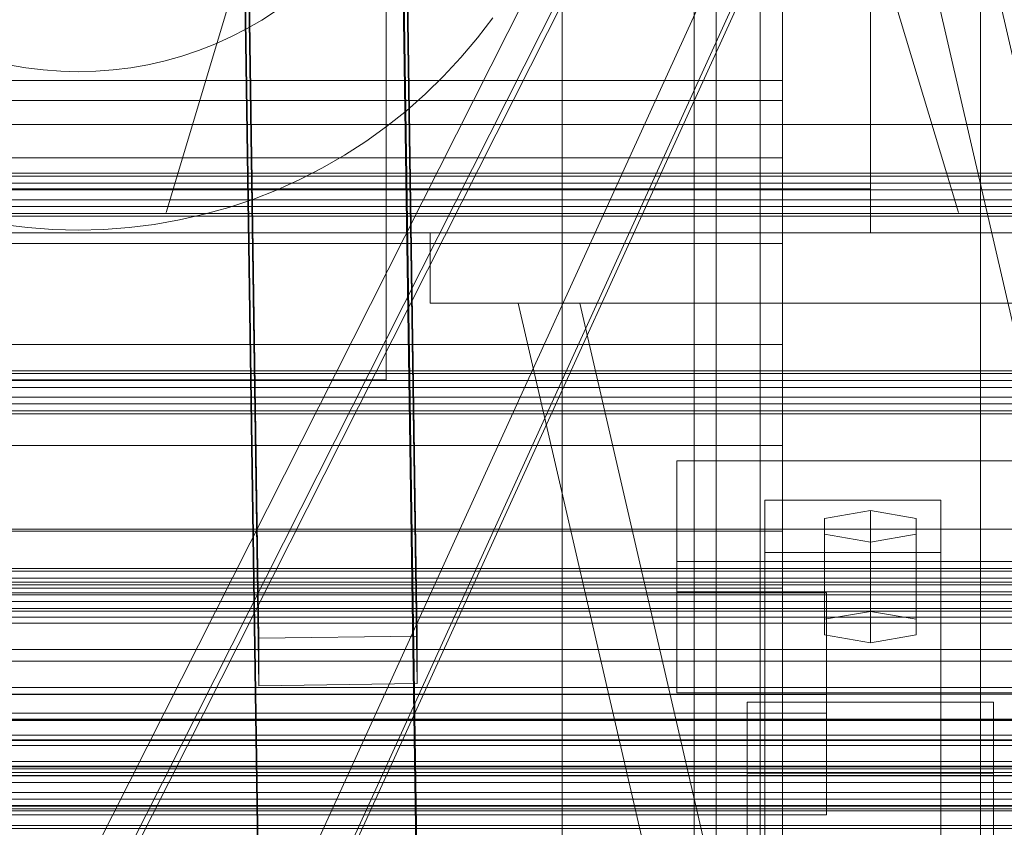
# Model space of a CAD drawing. Header units: millimetres. Extents: x -4738 to 65662, y -68080 to 6847.
# Tile 237 of 256: x 333 to 445, y -34900 to -34808. Entities that reach past the tile are written whole.
import ezdxf

# ---------------------------------------------------------------- set-up
doc = ezdxf.new("R2010")
doc.units = ezdxf.units.MM
for name, color, linetype, lineweight in [('COTAS_O', 1, 'Continuous', 0), ('COTAS_P', 1, 'Continuous', 0), ('frontal_briquetadora', 7, 'Continuous', 0), ('frontal_C01', 7, 'Continuous', 0), ('frontal_C02', 7, 'Continuous', 0), ('frontal_C03', 7, 'Continuous', 0), ('frontal_C05', 7, 'Continuous', 0), ('frontal_mezcladora', 7, 'Continuous', 0), ('frontal_secador', 7, 'Continuous', 0), ('frontal_tolva-C01', 7, 'Continuous', 0)]:
    doc.layers.add(name, color=color, linetype=linetype, lineweight=lineweight)
doc.dimstyles.new('R19_100', dxfattribs={"dimtxt": 250, "dimasz": 150, "dimexe": 150, "dimexo": 80, "dimgap": 100, "dimtad": 1, "dimtih": 1, "dimtoh": 1, "dimdsep": 46, "dimcen": 0.09, "dimadec": 0, "dimazin": 0, "dimtfac": 1, "dimtdec": 4, "dimtofl": 0, "dimtmove": 0, "dimatfit": 3, "dimfxl": 1, "dimtolj": 1, "dimtzin": 0, "dimarcsym": 0})

# ---------------------------------------------------------------- blocks, each defined once
blk = doc.blocks.new('DIM_R31_49')
at = {"layer": 'COTAS_P'}
for p, q in [((-150, -32300), (550, -32300)), ((550, -32300), (505, -32450)), ((550, -34900), (550, -32300)), ((550, -32300), (595, -32450)), ((550, -34900), (505, -34750)), ((550, -34900), (595, -34750)), ((-150, -34900), (550, -34900))]:
    blk.add_line(p, q, dxfattribs=at)
blk.add_text('2600 P', height=250, rotation=90, dxfattribs=at).set_placement((450, -33600))
blk = doc.blocks.new('DIM_R31_52')
at = {"layer": 'COTAS_O'}
for p, q in [((-650, -34200), (-500, -34155)), ((650, -34200), (500, -34155)), ((-650, -34900), (-650, -34200)), ((-650, -34200), (650, -34200)), ((-650, -34200), (-500, -34245)), ((650, -34200), (500, -34245)), ((650, -34900), (650, -34200))]:
    blk.add_line(p, q, dxfattribs=at)
blk.add_text('1300 O', height=250, dxfattribs=at).set_placement((0, -34100))
blk = doc.blocks.new('DIM_R31_57')
at = {"layer": 'COTAS_P'}
for p, q in [((-305, -34680), (395, -34680)), ((395, -34680), (350, -34830)), ((395, -36000), (395, -34680)), ((395, -34680), (440, -34830)), ((395, -36000), (350, -35850)), ((395, -36000), (440, -35850)), ((-305, -36000), (395, -36000))]:
    blk.add_line(p, q, dxfattribs=at)
blk.add_text('1320 P', height=250, rotation=90, dxfattribs=at).set_placement((295, -35340))

msp = doc.modelspace()

# ---------------------------------------------------------------- linework, layer by layer
at = {"layer": 'frontal_briquetadora'}
for p, q in [((410, -34940), (410, -34760)), ((420, -34940), (420, -34760))]:
    msp.add_line(p, q, dxfattribs=at)
at = {"layer": 'frontal_C01'}
for p, q in [((707.595, -35975), (390, -34599.343)), ((714.595, -35975), (397, -34599.343)), ((410, -34970.428), (410, -34646.889)), ((360.514, -34878.394), (357.646, -34683.283)), ((375.644, -34683.038), (378.512, -34878.148)), ((360.514, -34883.786), (357.646, -34688.676)), ((378.512, -34883.541), (375.644, -34688.43)), ((410, -35018.576), (410, -34695.038)), ((410, -35019.521), (410, -34695.982)), ((417.5, -35304.951), (417.5, -34702.151)), ((442.5, -34702.151), (442.5, -35304.951)), ((412.5, -34990.458), (412.5, -34711.197)), ((412.5, -34998.546), (412.5, -34719.286)), ((417.5, -35331.131), (417.5, -34728.332)), ((442.5, -35331.131), (442.5, -34728.332)), ((410, -35058.04), (410, -34734.501)), ((-425, -34873.219), (425, -34873.219)), ((425, -34873.219), (425, -34886.916)), ((425, -34873.219), (425, -34884.775)), ((378.512, -34878.148), (360.514, -34878.394)), ((378.512, -34883.541), (378.512, -34878.148)), ((360.514, -34878.394), (360.514, -34883.786)), ((360.514, -34883.786), (378.512, -34883.541)), ((425, -34884.775), (-425, -34884.775)), ((425, -34898.471), (425, -34884.775)), ((416, -34893.741), (416, -34885.653)), ((416, -34885.653), (444, -34885.653)), ((416, -34980.234), (416, -34885.653)), ((444, -34885.653), (444, -34893.741)), ((444, -34885.653), (444, -34980.234)), ((425, -34886.916), (-425, -34886.916)), ((425, -34898.471), (425, -34886.916)), ((444, -34893.741), (416, -34893.741)), ((416, -34893.741), (416, -34988.322)), ((444, -34988.322), (444, -34893.741)), ((-425, -34898.471), (425, -34898.471))]:
    msp.add_line(p, q, dxfattribs=at)
at = {"layer": 'frontal_C02'}
for p, q in [((417.5, -34946.786), (417.5, -34407.76)), ((442.5, -34407.76), (442.5, -34946.786)), ((417.5, -34973.672), (417.5, -34434.646)), ((442.5, -34973.672), (442.5, -34434.646)), ((410, -34936.365), (410, -34578.704)), ((410, -34984.093), (410, -34626.431)), ((360.514, -34906.365), (357.646, -34712.96)), ((375.644, -34712.717), (378.512, -34906.121)), ((360.514, -34912.326), (357.646, -34718.921)), ((378.512, -34912.083), (375.644, -34718.678)), ((410, -35117.436), (410, -34759.774)), ((412.5, -34955.758), (412.5, -34774.394)), ((430, -34777.309), (430, -34827.309)), ((412.5, -34964.7), (412.5, -34783.336)), ((410, -35155.618), (410, -34797.956)), ((430, -34827.309), (-430, -34827.309)), ((430, -34827.309), (430, -34832.309)), ((430, -34832.309), (-430, -34832.309)), ((380, -34832.309), (480, -34832.309)), ((380, -34840.309), (380, -34832.309)), ((380, -34840.309), (480, -34840.309)), ((390, -34840.309), (397, -34840.309)), ((651.964, -35975), (390, -34840.309)), ((658.964, -35975), (397, -34840.309)), ((397, -34840.309), (463, -34840.309)), ((408, -34873.121), (408, -34858.219)), ((408, -34858.219), (452, -34858.219)), ((408, -34869.673), (408, -34858.219)), ((418, -34868.65), (418, -34862.689)), ((418, -34862.689), (438, -34862.689)), ((418, -35009.912), (418, -34862.689)), ((438, -34862.689), (438, -34868.65)), ((438, -34862.689), (438, -35009.912)), ((430, -34863.882), (424.804, -34864.776)), ((424.804, -34864.776), (424.804, -34866.564)), ((424.804, -34876.23), (424.804, -34864.776)), ((435.196, -34864.776), (430, -34863.882)), ((430, -34875.336), (430, -34863.882)), ((435.196, -34866.564), (435.196, -34864.776)), ((435.196, -34876.23), (435.196, -34864.776)), ((424.804, -34866.564), (430, -34867.458)), ((424.804, -34878.019), (424.804, -34866.564)), ((430, -34867.458), (435.196, -34866.564)), ((435.196, -34878.019), (435.196, -34866.564)), ((430, -34867.458), (430, -34878.913)), ((438, -34868.65), (418, -34868.65)), ((418, -34868.65), (418, -35015.873)), ((438, -35015.873), (438, -34868.65)), ((452, -34869.673), (408, -34869.673)), ((408, -34869.673), (408, -34884.576)), ((452, -34873.121), (408, -34873.121)), ((408, -34873.121), (408, -34884.576)), ((424.804, -34876.23), (430, -34875.336)), ((430, -34875.336), (435.196, -34876.23)), ((424.804, -34878.019), (424.804, -34876.23)), ((435.196, -34876.23), (435.196, -34878.019)), ((430, -34878.913), (424.804, -34878.019)), ((435.196, -34878.019), (430, -34878.913)), ((408, -34884.576), (452, -34884.576))]:
    msp.add_line(p, q, dxfattribs=at)
at = {"layer": 'frontal_C03'}
for p, q in [((1250, -34825.542), (-1250, -34825.542)), ((1250, -34825.858), (-1250, -34825.858)), ((1250, -34826.652), (-1250, -34826.652)), ((-1250, -34827.417), (1250, -34827.417)), ((1250, -34828.54), (-1250, -34828.54)), ((1250, -34829.304), (-1250, -34829.304)), ((1250, -34830.098), (-1250, -34830.098)), ((1250, -34830.414), (-1250, -34830.414)), ((1250, -34848), (-1250, -34848)), ((1250, -34848.316), (-1250, -34848.316)), ((1250, -34849.11), (-1250, -34849.11)), ((-1250, -34849.874), (1250, -34849.874)), ((1250, -34850.997), (-1250, -34850.997)), ((1250, -34851.761), (-1250, -34851.761)), ((1250, -34852.555), (-1250, -34852.555)), ((1250, -34852.872), (-1250, -34852.872)), ((1250, -34870.457), (-1250, -34870.457)), ((1250, -34870.774), (-1250, -34870.774)), ((1250, -34871.568), (-1250, -34871.568)), ((-1250, -34872.332), (1250, -34872.332)), ((1250, -34873.455), (-1250, -34873.455)), ((1250, -34874.219), (-1250, -34874.219)), ((1250, -34875.013), (-1250, -34875.013)), ((1250, -34875.329), (-1250, -34875.329)), ((1250, -34892.915), (-1250, -34892.915)), ((1250, -34893.231), (-1250, -34893.231)), ((1250, -34894.025), (-1250, -34894.025)), ((-1250, -34894.79), (1250, -34894.79)), ((1250, -34895.912), (-1250, -34895.912)), ((1250, -34896.677), (-1250, -34896.677)), ((1250, -34897.471), (-1250, -34897.471)), ((1250, -34897.787), (-1250, -34897.787))]:
    msp.add_line(p, q, dxfattribs=at)
at = {"layer": 'frontal_C05'}
for p, q in [((375, -34849), (375, -34689)), ((360.857, -34808.132), (362.533, -34807.05)), ((359.13, -34809.129), (360.857, -34808.132)), ((387.092, -34807.857), (385.346, -34810.162)), ((357.355, -34810.039), (359.13, -34809.129)), ((353.681, -34811.588), (355.537, -34810.859)), ((355.537, -34810.859), (357.355, -34810.039)), ((385.346, -34810.162), (383.487, -34812.378)), ((349.87, -34812.763), (351.79, -34812.223)), ((351.79, -34812.223), (353.681, -34811.588)), ((332.074, -34813.207), (334.038, -34813.553)), ((345.962, -34813.553), (347.926, -34813.207)), ((347.926, -34813.207), (349.87, -34812.763)), ((383.487, -34812.378), (381.52, -34814.498)), ((334.038, -34813.553), (336.017, -34813.801)), ((336.017, -34813.801), (338.006, -34813.95)), ((338.006, -34813.95), (340, -34814)), ((340, -34814), (341.994, -34813.95)), ((341.994, -34813.95), (343.983, -34813.801)), ((343.983, -34813.801), (345.962, -34813.553)), ((381.52, -34814.498), (379.45, -34816.517)), ((379.45, -34816.517), (377.282, -34818.431)), ((377.282, -34818.431), (375.021, -34820.234)), ((375.021, -34820.234), (372.673, -34821.922)), ((372.673, -34821.922), (370.243, -34823.491)), ((370.243, -34823.491), (367.739, -34824.937)), ((367.739, -34824.937), (365.165, -34826.256)), ((365.165, -34826.256), (362.529, -34827.446)), ((362.529, -34827.446), (359.837, -34828.502)), ((359.837, -34828.502), (357.096, -34829.423)), ((357.096, -34829.423), (354.312, -34830.206)), ((351.492, -34830.85), (348.644, -34831.352)), ((354.312, -34830.206), (351.492, -34830.85)), ((334.225, -34831.712), (331.356, -34831.352)), ((337.109, -34831.928), (334.225, -34831.712)), ((340, -34832), (337.109, -34831.928)), ((340, -34832), (342.891, -34831.928)), ((345.775, -34831.712), (342.891, -34831.928)), ((348.644, -34831.352), (345.775, -34831.712)), ((300, -34849), (375, -34849))]:
    msp.add_line(p, q, dxfattribs=at)
at = {"layer": 'frontal_mezcladora'}
for p, q in [((190, -34815), (420, -34815)), ((420, -34817.284), (420, -34815)), ((190, -34817.284), (420, -34817.284)), ((420, -34823.787), (420, -34817.284)), ((-600, -34820), (600, -34820)), ((190, -34823.787), (420, -34823.787)), ((420, -34833.519), (420, -34823.787)), ((190, -34833.519), (420, -34833.519)), ((420, -34845), (420, -34833.519)), ((420, -34845), (190, -34845)), ((420, -34845), (420, -34856.481)), ((190, -34856.481), (420, -34856.481)), ((420, -34856.481), (420, -34866.213)), ((190, -34866.213), (420, -34866.213)), ((420, -34866.213), (420, -34872.716)), ((190, -34872.716), (420, -34872.716)), ((420, -34872.716), (420, -34875)), ((-600, -34875), (600, -34875)), ((190, -34875), (420, -34875))]:
    msp.add_line(p, q, dxfattribs=at)
at = {"layer": 'frontal_secador'}
for p, q in [((-1250, -34866), (1250, -34866)), ((-1250, -34872), (1250, -34872)), ((-1250, -34875), (1250, -34875)), ((1250, -34876), (-1250, -34876)), ((-1250, -34876.659), (1250, -34876.659)), ((1250, -34879.659), (-1250, -34879.659)), ((-1250, -34881), (1250, -34881)), ((1250, -34884), (-1250, -34884)), ((-1250, -34884.728), (1250, -34884.728)), ((-1250, -34887.588), (1250, -34887.588)), ((1250, -34887.611), (-1250, -34887.611)), ((1250, -34887.728), (-1250, -34887.728)), ((-1250, -34889.387), (1250, -34889.387)), ((1250, -34889.918), (-1250, -34889.918)), ((-1250, -34890), (1250, -34890)), ((1250, -34890.588), (-1250, -34890.588)), ((1250, -34892.387), (-1250, -34892.387)), ((1250, -34893), (-1250, -34893)), ((-1250, -34893.65), (1250, -34893.65)), ((-1250, -34894), (1250, -34894)), ((1250, -34897.382), (-1250, -34897.382)), ((1250, -34898), (-1250, -34898)), ((1250, -34899.689), (-1250, -34899.689))]:
    msp.add_line(p, q, dxfattribs=at)
at = {"layer": 'frontal_tolva-C01'}
for p, q in [((596.429, -34398.198), (221.429, -35221.585)), ((221.429, -35141.193), (596.429, -34398.198)), ((600, -34398.619), (225, -35141.614)), ((225, -35222.279), (600, -34398.891)), ((225, -35142.996), (600, -34400)), ((225, -35223.388), (600, -34400))]:
    msp.add_line(p, q, dxfattribs=at)

# ---------------------------------------------------------------- dimensions: what is measured, and where the dimension line sits
at = {"layer": 'COTAS_O'}
dim = msp.add_aligned_dim(p1=(-650, -34900), p2=(650, -34900), distance=700, text='<> O', dimstyle='R19_100', dxfattribs=at)
dim.commit()
dim.dimension.update_dxf_attribs({"geometry": 'DIM_R31_52', "text_midpoint": (0, -34200)})
at = {"layer": 'COTAS_P'}
for p1, p2, picture, middle in [((-150, -34900), (-150, -32300), 'DIM_R31_49', (550, -33600)), ((-305, -36000), (-305, -34680), 'DIM_R31_57', (395, -35340))]:
    dim = msp.add_aligned_dim(p1=p1, p2=p2, distance=-700, text='<> P', dimstyle='R19_100', dxfattribs=at)
    dim.commit()
    dim.dimension.update_dxf_attribs({"geometry": picture, "text_midpoint": middle})

doc.saveas('drawing.dxf')
